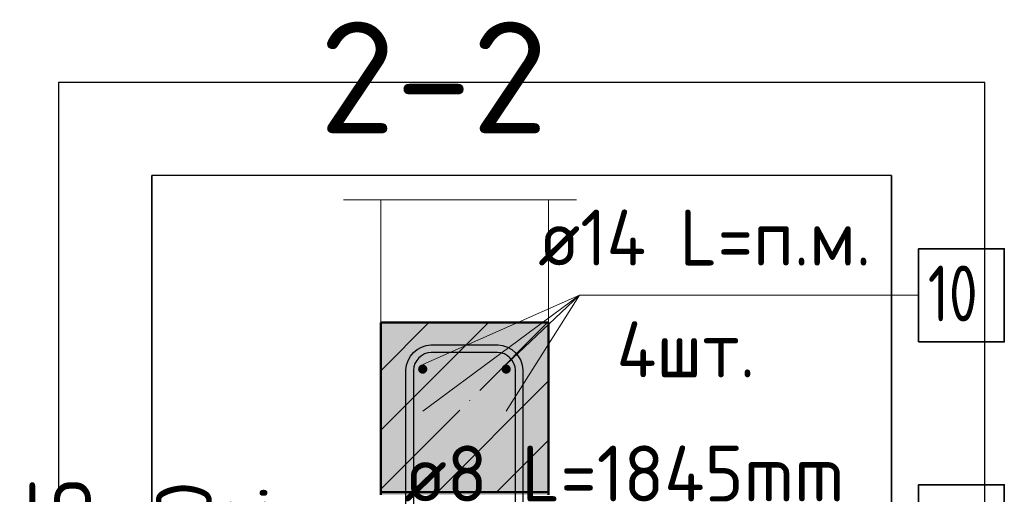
# Model space of a CAD drawing. Header units: millimetres. Extents: x 9402 to 69898, y -2829 to 22870.
# Tile 55 of 69: x 42649 to 43705, y 22361 to 22870. Entities that reach past the tile are written whole.
import ezdxf

# ---------------------------------------------------------------- set-up
doc = ezdxf.new("R2010")
doc.units = ezdxf.units.MM
doc.header["$PDMODE"] = 65
doc.linetypes.add('______11', pattern=[150, 120, -15, 0, -15])
doc.linetypes.add('______5', pattern=[330, 240, -30, 30, -30])
for name, color, linetype, lineweight in [('Standard', 7, 'Continuous', 25), ('Арм.стержн. вертикальными 1', 22, 'Continuous', 35), ('Арм.стержн. Доп. арматура', 180, 'Continuous', 35), ('Арм.стержн. Хомут', 240, 'Continuous', 35), ('Размерная линия_ общее', 7, 'Continuous', 13), ('Размерная линия_ общее_1', 7, 'Continuous', 13)]:
    doc.layers.add(name, color=color, linetype=linetype, lineweight=lineweight)
doc.styles.add('ISOCPEUR', font='ISOCPEUR')
doc.dimstyles.new('DIMSTYLE_10', dxfattribs={"dimtxt": 60, "dimasz": 60, "dimexe": 0, "dimexo": 0.001, "dimgap": 30, "dimtad": 2, "dimdec": 0, "dimrnd": 5, "dimzin": 12, "dimdsep": 46, "dimtxsty": 'ISOCPEUR', "dimblk1": 'ALL_ML_STRICH', "dimblk2": 'ALL_ML_STRICH', "dimsah": 1, "dimcen": 0, "dimse1": 1, "dimse2": 1, "dimclrd": 7, "dimclre": 256, "dimclrt": 7, "dimadec": 0, "dimazin": 0, "dimtfac": 1, "dimtdec": 0, "dimtix": 1, "dimtmove": 2, "dimatfit": 3, "dimfxl": 0, "dimtvp": 1.2, "dimtzin": 0, "dimlwd": 0, "dimlwe": -3, "dimarcsym": 0})
doc.dimstyles.new('DIMSTYLE_4', dxfattribs={"dimtxt": 66, "dimasz": 75, "dimexe": 0, "dimexo": 0, "dimgap": 33, "dimtad": 2, "dimdec": 0, "dimrnd": 5, "dimzin": 12, "dimdsep": 46, "dimtxsty": 'ISOCPEUR', "dimblk1": 'ALL_ML_STRICH', "dimblk2": 'ALL_ML_STRICH', "dimsah": 1, "dimcen": 0, "dimclrd": 7, "dimclre": 256, "dimclrt": 7, "dimadec": 0, "dimazin": 0, "dimtfac": 1, "dimtdec": 0, "dimtix": 1, "dimtmove": 2, "dimatfit": 3, "dimfxl": 0, "dimtvp": 1.2, "dimtzin": 0, "dimlwd": 0, "dimlwe": -3, "dimarcsym": 0})

# ---------------------------------------------------------------- blocks, each defined once
blk = doc.blocks.new('ALL_ML_STRICH')
at = {"color": 0, "linetype": 'ByBlock', "lineweight": -2}
for p, q in [((0, -0.5), (0, 0.5)), ((-0.3, -0.3), (0.3, 0.3)), ((-1, 0), (0.5, 0))]:
    blk.add_line(p, q, dxfattribs=at)
blk = doc.blocks.new('*D252')
at = {"layer": 'DEFPOINTS', "color": 7, "linetype": 'Continuous', "lineweight": 13, "transparency": 33554687}
for p in [(42814.1, 22270.3), (42734.9, 22235.3), (42808.2, 22235.3)]:
    blk.add_point(p, dxfattribs=at)
at = {"layer": 'Размерная линия_ общее', "color": 253, "linetype": 'Continuous', "lineweight": -2, "true_color": 0xa0a0a0, "transparency": 33554687}
for p, q in [((42794.1, 22270.3), (42734.9, 22270.3)), ((42788.2, 22235.3), (42734.9, 22235.3))]:
    blk.add_line(p, q, dxfattribs=at)
at = {"layer": 'Размерная линия_ общее', "color": 7, "linetype": 'Continuous', "lineweight": -2, "transparency": 33554687}
blk.add_line((42734.9, 22235.3), (42734.9, 22270.3), dxfattribs=at)
at = {"layer": 'Размерная линия_ общее', "color": 7, "linetype": 'Continuous', "lineweight": 13, "transparency": 33554687, "xscale": 75, "yscale": 75, "zscale": 75}
for p, rotation in [((42734.9, 22235.3), 270), ((42734.9, 22270.3), 90)]:
    blk.add_blockref('ALL_ML_STRICH', p, dxfattribs=dict(at, rotation=rotation))
at = {"layer": 'Размерная линия_ общее', "color": 7, "linetype": 'Continuous', "lineweight": 13, "transparency": 33554687, "insert": (42692, 22332.7), "char_height": 66, "width": 132, "attachment_point": 5, "rotation": 90, "style": 'ISOCPEUR'}
blk.add_mtext('\\A1;{35}', dxfattribs=at)
blk = doc.blocks.new('*D254')
at = {"layer": 'DEFPOINTS', "color": 7, "linetype": 'Continuous', "lineweight": 13, "transparency": 33554687}
for p in [(42855.9, 22270.3), (42855.9, 22240.3), (42864.7, 22240.3)]:
    blk.add_point(p, dxfattribs=at)
at = {"layer": 'Размерная линия_ общее_1', "color": 7, "linetype": 'Continuous', "lineweight": -2, "transparency": 33554687}
blk.add_line((42864.7, 22240.3), (42864.7, 22270.3), dxfattribs=at)
at = {"layer": 'Размерная линия_ общее_1', "color": 7, "linetype": 'Continuous', "lineweight": 13, "transparency": 33554687, "xscale": 60, "yscale": 60, "zscale": 60}
for p, rotation in [((42864.7, 22240.3), 270), ((42864.7, 22270.3), 90)]:
    blk.add_blockref('ALL_ML_STRICH', p, dxfattribs=dict(at, rotation=rotation))
at = {"layer": 'Размерная линия_ общее_1', "color": 7, "linetype": 'Continuous', "lineweight": 13, "transparency": 33554687, "insert": (42854.4, 22270.4), "char_height": 60, "width": 3, "attachment_point": 1, "rotation": 90, "line_spacing_factor": 0.60241, "style": 'ISOCPEUR'}
blk.add_mtext('з.с.', dxfattribs=at)
at = {"layer": 'Размерная линия_ общее_1', "color": 7, "linetype": 'Continuous', "lineweight": 13, "transparency": 33554687, "insert": (42824.7, 22333.1), "char_height": 60, "width": 120, "attachment_point": 5, "rotation": 90, "style": 'ISOCPEUR'}
blk.add_mtext('\\A1;{30}', dxfattribs=at)

msp = doc.modelspace()

# ---------------------------------------------------------------- hatches: boundary and pattern name
at = {"layer": 'Standard', "linetype": '______5', "lineweight": -3, "transparency": 33554687}
msp.add_hatch(color=7, dxfattribs=at).paths.add_polyline_path([(43216, 22545.3), (43036, 22545.3), (43036, 22363.3), (43216, 22363.3)])
at = {"layer": 'Standard', "linetype": 'Continuous', "lineweight": 13, "transparency": 33554687}
for points in [[(43036, 22363.3), (43036, 22362.6), (43216, 22362.6), (43216, 22363.3)], [(43036, 22362.6), (43036, 22361.5), (43216, 22361.5), (43216, 22362.6)], [(43036, 22361.5), (43036, 22360.2), (43216, 22360.2), (43216, 22361.5)]]:
    msp.add_hatch(color=7, dxfattribs=at).paths.add_polyline_path(points)
at = {"layer": 'Арм.стержн. вертикальными 1', "linetype": 'Continuous', "lineweight": 50, "transparency": 33554687}
for points in [[(43086, 22495.3), (43085.6, 22497.2), (43084.5, 22498.8), (43082.9, 22499.9), (43081, 22500.3), (43079.1, 22499.9), (43077.4, 22498.8), (43076.4, 22497.2), (43076, 22495.3), (43076.4, 22493.4), (43077.4, 22491.8), (43079.1, 22490.7), (43081, 22490.3), (43082.9, 22490.7), (43084.5, 22491.8), (43085.6, 22493.4)], [(43175.5, 22495.3), (43175.1, 22497.2), (43174, 22498.8), (43172.4, 22499.9), (43170.5, 22500.3), (43168.6, 22499.9), (43167, 22498.8), (43165.9, 22497.2), (43165.5, 22495.3), (43165.9, 22493.4), (43167, 22491.8), (43168.6, 22490.7), (43170.5, 22490.3), (43172.4, 22490.7), (43174, 22491.8), (43175.1, 22493.4)]]:
    msp.add_hatch(color=4, dxfattribs=at).paths.add_polyline_path(points)
at = {"layer": 'Арм.стержн. Доп. арматура', "linetype": 'Continuous', "lineweight": 50, "transparency": 33554687}
for points in [[(43088, 22500.3), (43087.4, 22503), (43085.9, 22505.3), (43083.7, 22506.8), (43081, 22507.3), (43078.3, 22506.8), (43076, 22505.3), (43074.5, 22503), (43074, 22500.3), (43074.5, 22497.6), (43076, 22495.4), (43078.3, 22493.8), (43081, 22493.3), (43083.7, 22493.8), (43085.9, 22495.4), (43087.4, 22497.6)], [(43177.5, 22500.3), (43177, 22503), (43175.5, 22505.3), (43173.2, 22506.8), (43170.5, 22507.3), (43167.8, 22506.8), (43165.6, 22505.3), (43164, 22503), (43163.5, 22500.3), (43164, 22497.6), (43165.6, 22495.4), (43167.8, 22493.8), (43170.5, 22493.3), (43173.2, 22493.8), (43175.5, 22495.4), (43177, 22497.6)], [(43088, 22450.3), (43087.4, 22453), (43085.9, 22455.3), (43083.7, 22456.8), (43081, 22457.3), (43078.3, 22456.8), (43076, 22455.3), (43074.5, 22453), (43074, 22450.3), (43074.5, 22447.6), (43076, 22445.4), (43078.3, 22443.8), (43081, 22443.3), (43083.7, 22443.8), (43085.9, 22445.4), (43087.4, 22447.6)], [(43177.5, 22450.3), (43177, 22453), (43175.5, 22455.3), (43173.2, 22456.8), (43170.5, 22457.3), (43167.8, 22456.8), (43165.6, 22455.3), (43164, 22453), (43163.5, 22450.3), (43164, 22447.6), (43165.6, 22445.4), (43167.8, 22443.8), (43170.5, 22443.3), (43173.2, 22443.8), (43175.5, 22445.4), (43177, 22447.6)]]:
    msp.add_hatch(color=7, dxfattribs=at).paths.add_polyline_path(points)

# ---------------------------------------------------------------- linework, layer by layer
at = {"color": 52, "linetype": 'Continuous', "lineweight": -3, "transparency": 33554687}
for p, q in [((43584, 22703.1), (42790.3, 22703.1)), ((43584, 22703.1), (42790.3, 22703.1)), ((42790.3, 22703.1), (42790.3, 21563.1)), ((42790.3, 21563.1), (42790.3, 22703.1)), ((43584, 22703.1), (43584, 21563.1)), ((43584, 21563.1), (43584, 22703.1))]:
    msp.add_line(p, q, dxfattribs=at)
at = {"layer": 'Standard', "color": 7, "linetype": 'Continuous', "lineweight": 13, "transparency": 33554687}
msp.add_line((42996, 22677), (43246, 22677), dxfattribs=at)
at = {"layer": 'Standard', "color": 7, "linetype": '______11', "lineweight": -3, "transparency": 33554687}
for p, q in [((43036, 22366.3), (43215, 22545.3)), ((43036, 22493.5), (43087.7, 22545.3)), ((43160.3, 22363.3), (43216, 22419))]:
    msp.add_line(p, q, dxfattribs=at)
at = {"layer": 'Standard', "color": 7, "linetype": '______5', "lineweight": -3, "transparency": 33554687}
for p, q in [((43036, 22429.9), (43151.4, 22545.3)), ((43096.7, 22363.3), (43216, 22482.6))]:
    msp.add_line(p, q, dxfattribs=at)
at = {"layer": 'Standard', "color": 7, "linetype": 'Continuous', "lineweight": 50, "transparency": 33554687}
for p, q in [((43036, 22545.3), (43036, 22363.3)), ((43216, 22545.3), (43036, 22545.3)), ((43216, 22363.3), (43216, 22545.3)), ((43036, 22362.6), (43036, 22363.3)), ((43036, 22363.3), (43216, 22363.3)), ((43036, 22361.5), (43036, 22362.6)), ((43036, 22360.2), (43036, 22361.5)), ((43216, 22363.3), (43216, 22362.6)), ((43216, 22362.6), (43216, 22361.5)), ((43216, 22361.5), (43216, 22360.2))]:
    msp.add_line(p, q, dxfattribs=at)
at = {"layer": 'Standard', "color": 7, "linetype": 'Continuous', "lineweight": 25, "transparency": 33554687}
msp.add_lwpolyline([(42690.3, 21463.1), (43684, 21463.1), (43684, 22803.1), (42690.3, 22803.1), (42690.3, 21463.1)], dxfattribs=at)
at = {"layer": 'Standard', "color": 7, "linetype": 'Continuous', "lineweight": 13, "transparency": 33554687}
msp.add_lwpolyline([(43036, 22545.3), (43216, 22545.3), (43216, 22677), (43036, 22677), (43036, 22545.3)], close=True, dxfattribs=at)
at = {"layer": 'Арм.стержн. Доп. арматура', "color": 7, "linetype": 'Continuous', "lineweight": 13, "transparency": 33554687}
for q in [(43081, 22500.3), (43081, 22450.3), (43170.5, 22500.3), (43170.5, 22450.3), (43612.9, 22574.5)]:
    msp.add_line((43249.2, 22574.5), q, dxfattribs=at)
at = {"layer": 'Арм.стержн. Доп. арматура', "color": 7, "linetype": 'Continuous', "lineweight": 35, "transparency": 33554687}
msp.add_lwpolyline([(43612.9, 22524.5), (43704.9, 22524.5), (43704.9, 22624.5), (43612.9, 22624.5), (43612.9, 22524.5)], dxfattribs=at)
at = {"layer": 'Арм.стержн. Хомут', "color": 40, "linetype": 'Continuous', "lineweight": 25, "transparency": 33554687}
for points in [[(43063, 21791), (43063, 22494.6), (43063.7, 22499.5), (43065.3, 22504.6), (43067.9, 22509.3), (43071.2, 22513.1), (43075, 22516.3), (43079.7, 22518.9), (43084.8, 22520.6), (43089.7, 22521.3), (43161.8, 22521.3), (43166.7, 22520.6), (43171.8, 22518.9), (43176.5, 22516.3), (43180.3, 22513.1), (43183.5, 22509.3), (43186.2, 22504.6), (43187.8, 22499.5), (43188.5, 22494.6), (43188.5, 21791)], [(43180.5, 21791.5), (43180.5, 22494.1), (43180, 22497.7), (43178.8, 22501.3), (43176.9, 22504.7), (43174.6, 22507.4), (43171.9, 22509.7), (43168.6, 22511.6), (43164.9, 22512.8), (43161.3, 22513.3), (43090.2, 22513.3), (43086.6, 22512.8), (43082.9, 22511.6), (43079.6, 22509.7), (43076.8, 22507.4), (43074.6, 22504.7), (43072.7, 22501.3), (43071.5, 22497.7), (43071, 22494.1), (43071, 21791.5)]]:
    msp.add_lwpolyline(points, dxfattribs=at)
at = {"layer": 'Арм.стержн. Хомут', "color": 7, "linetype": 'Continuous', "lineweight": 35, "transparency": 33554687}
msp.add_lwpolyline([(43612.9, 22271.2), (43704.9, 22271.2), (43704.9, 22371.2), (43612.9, 22371.2), (43612.9, 22271.2)], dxfattribs=at)

# ---------------------------------------------------------------- texts
at = {"layer": 'Standard', "color": 7, "linetype": 'Continuous', "lineweight": 13, "transparency": 33554687, "insert": (42969.8, 22748.3), "char_height": 120, "width": 306.783, "attachment_point": 7, "style": 'ISOCPEUR'}
msp.add_mtext('\\A1;{\\fISOCPEUR|i0|b0;\\H120.000000;\\W1.000000;\\C7;2-2}\\P', dxfattribs=at)
at = {"layer": 'Арм.стержн. Доп. арматура', "color": 7, "linetype": 'Continuous', "lineweight": 25, "transparency": 33554687, "char_height": 60, "attachment_point": 7, "style": 'ISOCPEUR'}
for s, insert, width in [('\\W0.94;ø14 L=п.м.', (43204.9, 22606.5), 406.006), ('\\W0.75;10', (43622.9, 22546.5), 94.456), ('\\W0.95;4шт. ', (43288.9, 22486.5), 238.315)]:
    msp.add_mtext(s, dxfattribs=dict(at, insert=insert, width=width))
at = {"layer": 'Арм.стержн. Хомут', "color": 7, "linetype": 'Continuous', "lineweight": 25, "transparency": 33554687, "insert": (43060.9, 22353.2), "char_height": 60, "width": 550.47, "attachment_point": 7, "style": 'ISOCPEUR'}
msp.add_mtext('\\W0.96;ø8 L=1845mm ', dxfattribs=at)

# ---------------------------------------------------------------- dimensions: what is measured, and where the dimension line sits
at = {"layer": 'Размерная линия_ общее', "color": 7, "linetype": 'Continuous', "lineweight": 13, "transparency": 33554687}
dim = msp.add_linear_dim(base=(42734.9, 22270.3), p1=(42788.2, 22235.3), p2=(42794.1, 22270.3), angle=90, dimstyle='DIMSTYLE_4', override={"dimpost": '<>', "dimclrd": 7, "dimclre": 253, "dimclrt": 7, "dimlwd": 0, "dimlwe": 65533}, dxfattribs=at)
dim.commit()
dim.dimension.update_dxf_attribs({"geometry": '*D252', "text_midpoint": (42692, 22332.7), "dimtype": 160})
at = {"layer": 'Размерная линия_ общее_1', "color": 7, "linetype": 'Continuous', "lineweight": 13, "transparency": 33554687}
dim = msp.add_linear_dim(base=(42864.7, 22270.3), p1=(42855.9, 22240.3), p2=(42855.9, 22270.3), angle=90, text='<>\\Xз.с.', dimstyle='DIMSTYLE_10', override={"dimpost": '<>', "dimclrd": 7, "dimclre": 253, "dimclrt": 7, "dimlwd": 0, "dimlwe": 65533}, dxfattribs=at)
dim.commit()
dim.dimension.update_dxf_attribs({"geometry": '*D254', "text_midpoint": (42824.7, 22333.1), "dimtype": 160})

doc.saveas('drawing.dxf')
